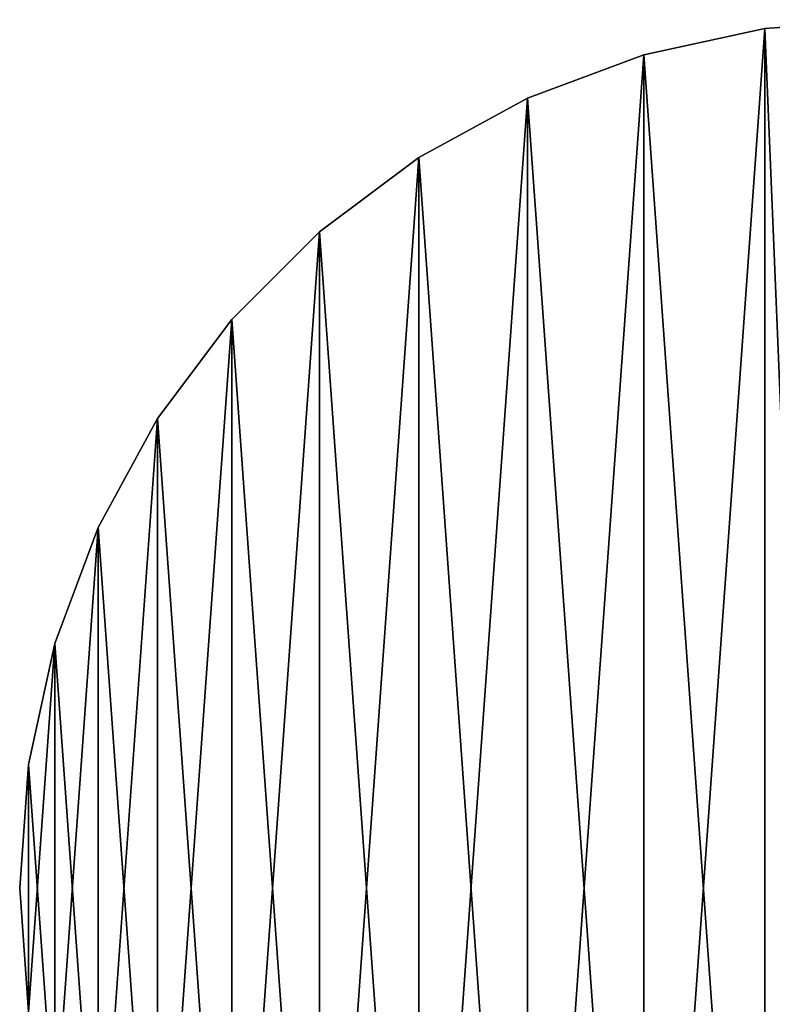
# Model space of a CAD drawing. Header units: millimetres. Extents: x 0.4 to 80.4, y -40 to 40.
# Tile 2 of 11: x 0.4 to 35.1, y -5.3 to 40. Entities that reach past the tile are written whole.
import ezdxf

# ---------------------------------------------------------------- set-up
doc = ezdxf.new("R2010")
doc.units = ezdxf.units.MM
doc.header["$LTSCALE"] = 25.4
doc.layers.get('0').update_dxf_attribs({"true_color": 0xff5454})

# ---------------------------------------------------------------- blocks, each defined once
blk = doc.blocks.new('CAMELEON-CANOPY-F-8548-8547.STL#2')
at = {"color": 0}
mesh = blk.add_polyface(dxfattribs=at)
corners = [(0.807, 5.693, 95.004), (0.807, -5.693, 95.004), (0.4, 0, 95.004), (2.02, 11.269, 95.004), (2.02, -11.269, 95.004), (4.015, 16.617, 95.004), (4.015, -16.617, 95.004), (6.75, 21.626, 95.004), (6.75, -21.626, 95.004), (10.17, 26.194, 95.004), (10.17, -26.194, 95.004), (14.206, 30.23, 95.004), (14.206, -30.23, 95.004), (18.774, 33.65, 95.004), (18.774, -33.65, 95.004), (23.783, 36.385, 95.004), (23.783, -36.385, 95.004), (29.131, 38.38, 95.004), (29.131, -38.38, 95.004), (34.707, 39.593, 95.004), (34.707, -39.593, 95.004), (36.345, 0, 95.004), (40.4, 40, 95.004), (36.543, 1.253, 95.004), (37.119, 2.383, 95.004), (38.017, 3.281, 95.004), (39.147, 3.857, 95.004), (40.4, 4.055, 95.004), (46.093, 39.593, 95.004), (41.653, 3.857, 95.004), (42.783, 3.281, 95.004), (43.681, 2.383, 95.004), (44.257, 1.253, 95.004), (44.455, 0, 95.004), (40.4, -40, 95.004), (36.543, -1.253, 95.004), (37.119, -2.383, 95.004), (38.017, -3.281, 95.004), (39.147, -3.857, 95.004), (40.4, -4.055, 95.004), (41.653, -3.857, 95.004), (46.093, -39.593, 95.004), (42.783, -3.281, 95.004), (43.681, -2.383, 95.004), (44.257, -1.253, 95.004), (51.669, 38.38, 95.004), (51.669, -38.38, 95.004), (57.017, 36.385, 95.004), (57.017, -36.385, 95.004), (62.026, 33.65, 95.004), (62.026, -33.65, 95.004), (66.594, 30.23, 95.004), (66.594, -30.23, 95.004), (70.63, 26.194, 95.004), (70.63, -26.194, 95.004), (74.05, 21.626, 95.004), (74.05, -21.626, 95.004), (76.785, 16.617, 95.004), (76.785, -16.617, 95.004), (78.78, 11.269, 95.004), (78.78, -11.269, 95.004), (79.993, 5.693, 95.004), (79.993, -5.693, 95.004), (80.4, 0, 95.004)]
mesh.append_faces([[corners[k] for k in face] for face in [(0, 1, 2), (62, 61, 63)]], dxfattribs={"vtx0": -1, "color": 0})
mesh.append_faces([[corners[k] for k in face] for face in [(1, 3, 4), (4, 5, 6), (6, 7, 8), (8, 9, 10), (10, 11, 12), (12, 13, 14), (14, 15, 16), (16, 17, 18), (18, 19, 20), (21, 22, 23), (23, 22, 24), (24, 22, 25), (25, 22, 26), (26, 22, 27), (27, 28, 29), (29, 28, 30), (30, 28, 31), (31, 28, 32), (32, 28, 33), (34, 40, 41), (41, 45, 46), (46, 47, 48), (48, 49, 50), (50, 51, 52), (52, 53, 54), (54, 55, 56), (56, 57, 58), (58, 59, 60), (60, 61, 62)]], dxfattribs={"vtx0": -1, "vtx1": -1, "color": 0})
mesh.append_faces([[corners[k] for k in face] for face in [(20, 19, 21), (41, 33, 28)]], dxfattribs={"vtx0": -1, "vtx1": -1, "vtx2": -1, "color": 0})
mesh.append_faces([[corners[k] for k in face] for face in [(1, 0, 3), (4, 3, 5), (6, 5, 7), (8, 7, 9), (10, 9, 11), (12, 11, 13), (14, 13, 15), (16, 15, 17), (18, 17, 19), (21, 19, 22), (27, 22, 28), (21, 34, 20), (34, 21, 35), (34, 35, 36), (34, 36, 37), (34, 37, 38), (34, 38, 39), (34, 39, 40), (41, 40, 42), (41, 42, 43), (41, 43, 44), (41, 44, 33), (41, 28, 45), (46, 45, 47), (48, 47, 49), (50, 49, 51), (52, 51, 53), (54, 53, 55), (56, 55, 57), (58, 57, 59), (60, 59, 61)]], dxfattribs={"vtx0": -1, "vtx2": -1, "color": 0})
mesh = blk.add_polyface(dxfattribs=at)
corners = [(0.807, -5.693, 96.004), (0.807, 5.693, 96.004), (0.4, 0, 96.004), (2.02, -11.269, 96.004), (2.02, 11.269, 96.004), (4.015, -16.617, 96.004), (4.015, 16.617, 96.004), (6.75, -21.626, 96.004), (6.75, 21.626, 96.004), (10.17, -26.194, 96.004), (10.17, 26.194, 96.004), (14.206, -30.23, 96.004), (14.206, 30.23, 96.004), (18.774, -33.65, 96.004), (18.774, 33.65, 96.004), (23.783, -36.385, 96.004), (23.783, 36.385, 96.004), (29.131, -38.38, 96.004), (29.131, 38.38, 96.004), (34.707, -39.593, 96.004), (34.707, 39.593, 96.004), (36.345, 0, 96.004), (40.4, -40, 96.004), (36.543, -1.253, 96.004), (37.119, -2.383, 96.004), (38.017, -3.281, 96.004), (39.147, -3.857, 96.004), (40.4, -4.055, 96.004), (46.093, -39.593, 96.004), (41.653, -3.857, 96.004), (42.783, -3.281, 96.004), (43.681, -2.383, 96.004), (44.257, -1.253, 96.004), (44.455, 0, 96.004), (40.4, 40, 96.004), (36.543, 1.253, 96.004), (37.119, 2.383, 96.004), (38.017, 3.281, 96.004), (39.147, 3.857, 96.004), (40.4, 4.055, 96.004), (41.653, 3.857, 96.004), (46.093, 39.593, 96.004), (42.783, 3.281, 96.004), (43.681, 2.383, 96.004), (44.257, 1.253, 96.004), (51.669, -38.38, 96.004), (51.669, 38.38, 96.004), (57.017, -36.385, 96.004), (57.017, 36.385, 96.004), (62.026, -33.65, 96.004), (62.026, 33.65, 96.004), (66.594, -30.23, 96.004), (66.594, 30.23, 96.004), (70.63, -26.194, 96.004), (70.63, 26.194, 96.004), (74.05, -21.626, 96.004), (74.05, 21.626, 96.004), (76.785, -16.617, 96.004), (76.785, 16.617, 96.004), (78.78, -11.269, 96.004), (78.78, 11.269, 96.004), (79.993, -5.693, 96.004), (79.993, 5.693, 96.004), (80.4, 0, 96.004)]
mesh.append_faces([[corners[k] for k in face] for face in [(0, 1, 2), (62, 61, 63)]], dxfattribs={"vtx0": -1, "color": 0})
mesh.append_faces([[corners[k] for k in face] for face in [(1, 3, 4), (4, 5, 6), (6, 7, 8), (8, 9, 10), (10, 11, 12), (12, 13, 14), (14, 15, 16), (16, 17, 18), (18, 19, 20), (21, 22, 23), (23, 22, 24), (24, 22, 25), (25, 22, 26), (26, 22, 27), (27, 28, 29), (29, 28, 30), (30, 28, 31), (31, 28, 32), (32, 28, 33), (34, 40, 41), (41, 45, 46), (46, 47, 48), (48, 49, 50), (50, 51, 52), (52, 53, 54), (54, 55, 56), (56, 57, 58), (58, 59, 60), (60, 61, 62)]], dxfattribs={"vtx0": -1, "vtx1": -1, "color": 0})
mesh.append_faces([[corners[k] for k in face] for face in [(20, 19, 21), (41, 33, 28)]], dxfattribs={"vtx0": -1, "vtx1": -1, "vtx2": -1, "color": 0})
mesh.append_faces([[corners[k] for k in face] for face in [(1, 0, 3), (4, 3, 5), (6, 5, 7), (8, 7, 9), (10, 9, 11), (12, 11, 13), (14, 13, 15), (16, 15, 17), (18, 17, 19), (21, 19, 22), (27, 22, 28), (21, 34, 20), (34, 21, 35), (34, 35, 36), (34, 36, 37), (34, 37, 38), (34, 38, 39), (34, 39, 40), (41, 40, 42), (41, 42, 43), (41, 43, 44), (41, 44, 33), (41, 28, 45), (46, 45, 47), (48, 47, 49), (50, 49, 51), (52, 51, 53), (54, 53, 55), (56, 55, 57), (58, 57, 59), (60, 59, 61)]], dxfattribs={"vtx0": -1, "vtx2": -1, "color": 0})
mesh = blk.add_polyface(dxfattribs=at)
corners = [(34.707, 39.593, 96.004), (40.4, 40, 95.004), (34.707, 39.593, 95.004), (40.4, 40, 96.004)]
mesh.append_faces([[corners[k] for k in face] for face in [(0, 1, 2), (1, 0, 3)]], dxfattribs={"vtx0": -1, "color": 0})
mesh = blk.add_polyface(dxfattribs=at)
corners = [(29.131, 38.38, 96.004), (34.707, 39.593, 95.004), (29.131, 38.38, 95.004), (34.707, 39.593, 96.004)]
mesh.append_faces([[corners[k] for k in face] for face in [(0, 1, 2), (1, 0, 3)]], dxfattribs={"vtx0": -1, "color": 0})
mesh = blk.add_polyface(dxfattribs=at)
corners = [(23.783, 36.385, 96.004), (29.131, 38.38, 95.004), (23.783, 36.385, 95.004), (29.131, 38.38, 96.004)]
mesh.append_faces([[corners[k] for k in face] for face in [(0, 1, 2), (1, 0, 3)]], dxfattribs={"vtx0": -1, "color": 0})
mesh = blk.add_polyface(dxfattribs=at)
corners = [(18.774, 33.65, 96.004), (23.783, 36.385, 95.004), (18.774, 33.65, 95.004), (23.783, 36.385, 96.004)]
mesh.append_faces([[corners[k] for k in face] for face in [(0, 1, 2), (1, 0, 3)]], dxfattribs={"vtx0": -1, "color": 0})
mesh = blk.add_polyface(dxfattribs=at)
corners = [(14.206, 30.23, 96.004), (18.774, 33.65, 95.004), (14.206, 30.23, 95.004), (18.774, 33.65, 96.004)]
mesh.append_faces([[corners[k] for k in face] for face in [(0, 1, 2), (1, 0, 3)]], dxfattribs={"vtx0": -1, "color": 0})
mesh = blk.add_polyface(dxfattribs=at)
corners = [(14.206, 30.23, 96.004), (10.17, 26.194, 95.004), (10.17, 26.194, 96.004), (14.206, 30.23, 95.004)]
mesh.append_faces([[corners[k] for k in face] for face in [(0, 1, 2), (1, 0, 3)]], dxfattribs={"vtx0": -1, "color": 0})
mesh = blk.add_polyface(dxfattribs=at)
corners = [(10.17, 26.194, 96.004), (6.75, 21.626, 95.004), (6.75, 21.626, 96.004), (10.17, 26.194, 95.004)]
mesh.append_faces([[corners[k] for k in face] for face in [(0, 1, 2), (1, 0, 3)]], dxfattribs={"vtx0": -1, "color": 0})
mesh = blk.add_polyface(dxfattribs=at)
corners = [(6.75, 21.626, 96.004), (4.015, 16.617, 95.004), (4.015, 16.617, 96.004), (6.75, 21.626, 95.004)]
mesh.append_faces([[corners[k] for k in face] for face in [(0, 1, 2), (1, 0, 3)]], dxfattribs={"vtx0": -1, "color": 0})
mesh = blk.add_polyface(dxfattribs=at)
corners = [(4.015, 16.617, 96.004), (2.02, 11.269, 95.004), (2.02, 11.269, 96.004), (4.015, 16.617, 95.004)]
mesh.append_faces([[corners[k] for k in face] for face in [(0, 1, 2), (1, 0, 3)]], dxfattribs={"vtx0": -1, "color": 0})
mesh = blk.add_polyface(dxfattribs=at)
corners = [(2.02, 11.269, 96.004), (0.807, 5.693, 95.004), (0.807, 5.693, 96.004), (2.02, 11.269, 95.004)]
mesh.append_faces([[corners[k] for k in face] for face in [(0, 1, 2), (1, 0, 3)]], dxfattribs={"vtx0": -1, "color": 0})
mesh = blk.add_polyface(dxfattribs=at)
corners = [(0.807, 5.693, 96.004), (0.4, 0, 95.004), (0.4, 0, 96.004), (0.807, 5.693, 95.004)]
mesh.append_faces([[corners[k] for k in face] for face in [(0, 1, 2), (1, 0, 3)]], dxfattribs={"vtx0": -1, "color": 0})
mesh = blk.add_polyface(dxfattribs=at)
corners = [(0.4, 0, 96.004), (0.807, -5.693, 95.004), (0.807, -5.693, 96.004), (0.4, 0, 95.004)]
mesh.append_faces([[corners[k] for k in face] for face in [(0, 1, 2), (1, 0, 3)]], dxfattribs={"vtx0": -1, "color": 0})

msp = doc.modelspace()

# ---------------------------------------------------------------- block references
at = {"color": 250, "true_color": 0x262626}
msp.add_blockref('CAMELEON-CANOPY-F-8548-8547.STL#2', (0, 0), dxfattribs=at)

doc.saveas('drawing.dxf')
